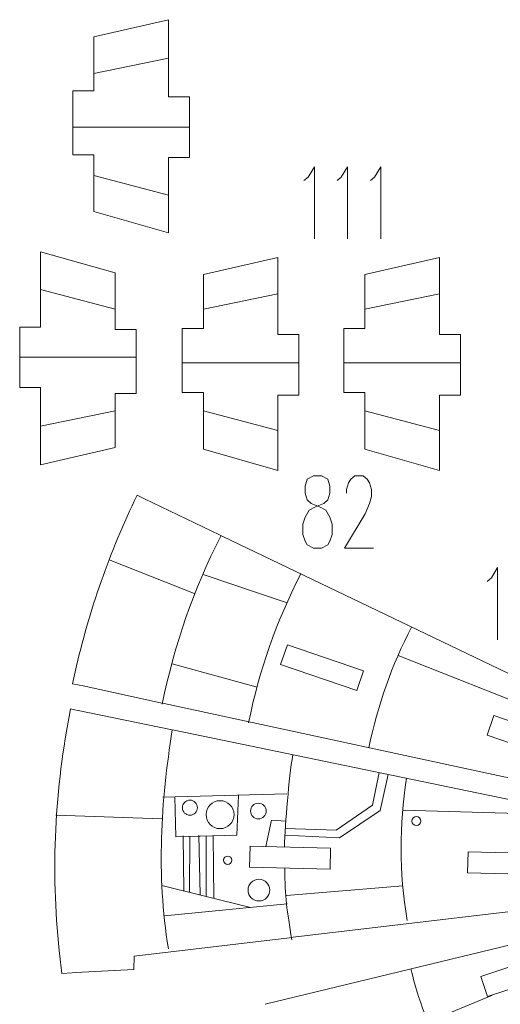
# Model space of a CAD drawing. Header units: inches. Extents: x -7.1 to 7.1, y -5.5 to 5.4.
# Tile 4 of 13: x -7.1 to -4.1, y -1.4 to 4.7. Entities that reach past the tile are written whole.
import ezdxf

# ---------------------------------------------------------------- set-up
doc = ezdxf.new("R2010")
doc.units = ezdxf.units.IN
doc.header["$MEASUREMENT"] = 0
doc.layers.add('Layer 1', color=7, linetype='Continuous')

msp = doc.modelspace()

# ---------------------------------------------------------------- linework, layer by layer
at = {"layer": 'Layer 1', "color": 5, "lineweight": 9}
for centre, major_axis in [((-5.9957, -0.2008), (0, 0.0469)), ((-5.8082, -0.2442), (0, 0.0868)), ((-5.5703, -0.2217), (0, 0.0486)), ((-4.5877, -0.2842), (0, 0.0278)), ((-5.7613, -0.5272), (0, 0.026)), ((-5.5669, -0.713), (0, 0.0677))]:
    msp.add_ellipse(centre, major_axis=major_axis, ratio=1, dxfattribs=at)
at = {"layer": 'Layer 1', "lineweight": 9}
for points, knots in [([(-6.1006, 4.2162), (-6.1006, 4.2162), (-6.1285, 4.2162), (-6.1285, 4.2162), (-6.1285, 4.2162), (-6.1285, 4.2162), (-6.1285, 4.6961), (-6.1285, 4.6961), (-6.1285, 4.6961), (-6.1285, 4.6961), (-6.5922, 4.5896), (-6.5922, 4.5896), (-6.5922, 4.5896), (-6.5922, 4.5896), (-6.5922, 4.2535), (-6.5922, 4.2535), (-6.5922, 4.2535), (-6.5922, 4.2535), (-6.6576, 4.2535), (-6.6576, 4.2535)], [0, 0, 0, 0, 0.166667, 0.166667, 0.166667, 0.166667, 0.333333, 0.333333, 0.333333, 0.333333, 0.5, 0.5, 0.5, 0.5, 0.666667, 0.666667, 0.666667, 0.666667, 1, 1, 1, 1]), ([(-6.6797, 4.2535), (-6.6797, 4.2535), (-6.723, 4.2535), (-6.723, 4.2535), (-6.723, 4.2535), (-6.723, 4.2535), (-6.723, 3.8565), (-6.723, 3.8565), (-6.723, 3.8565), (-6.723, 3.8565), (-6.6797, 3.8565), (-6.6797, 3.8565)], [0, 0, 0, 0, 0.25, 0.25, 0.25, 0.25, 0.5, 0.5, 0.5, 0.5, 1, 1, 1, 1]), ([(-6.0784, 3.8402), (-6.0784, 3.8402), (-5.9985, 3.8402), (-5.9985, 3.8402), (-5.9985, 3.8402), (-5.9985, 3.8402), (-5.9985, 4.2162), (-5.9985, 4.2162), (-5.9985, 4.2162), (-5.9985, 4.2162), (-6.0784, 4.2162), (-6.0784, 4.2162)], [0, 0, 0, 0, 0.25, 0.25, 0.25, 0.25, 0.5, 0.5, 0.5, 0.5, 1, 1, 1, 1]), ([(-6.6576, 3.8565), (-6.6576, 3.8565), (-6.5922, 3.8565), (-6.5922, 3.8565), (-6.5922, 3.8565), (-6.5922, 3.8565), (-6.5922, 3.5041), (-6.5922, 3.5041), (-6.5922, 3.5041), (-6.5922, 3.5041), (-6.1285, 3.3721), (-6.1285, 3.3721), (-6.1285, 3.3721), (-6.1285, 3.3721), (-6.1285, 3.8402), (-6.1285, 3.8402), (-6.1285, 3.8402), (-6.1285, 3.8402), (-6.1006, 3.8402), (-6.1006, 3.8402)], [0, 0, 0, 0, 0.166667, 0.166667, 0.166667, 0.166667, 0.333333, 0.333333, 0.333333, 0.333333, 0.5, 0.5, 0.5, 0.5, 0.666667, 0.666667, 0.666667, 0.666667, 1, 1, 1, 1]), ([(-6.4209, 2.7698), (-6.4209, 2.7698), (-6.4603, 2.7698), (-6.4603, 2.7698), (-6.4603, 2.7698), (-6.4603, 2.7698), (-6.4603, 3.1222), (-6.4603, 3.1222), (-6.4603, 3.1222), (-6.4603, 3.1222), (-6.9239, 3.2542), (-6.9239, 3.2542), (-6.9239, 3.2542), (-6.9239, 3.2542), (-6.9239, 2.7861), (-6.9239, 2.7861), (-6.9239, 2.7861), (-6.9239, 2.7861), (-6.9779, 2.7861), (-6.9779, 2.7861)], [0, 0, 0, 0, 0.166667, 0.166667, 0.166667, 0.166667, 0.333333, 0.333333, 0.333333, 0.333333, 0.5, 0.5, 0.5, 0.5, 0.666667, 0.666667, 0.666667, 0.666667, 1, 1, 1, 1]), ([(-5.4097, 2.7392), (-5.4097, 2.7392), (-5.4487, 2.7392), (-5.4487, 2.7392), (-5.4487, 2.7392), (-5.4487, 2.7392), (-5.4487, 3.2191), (-5.4487, 3.2191), (-5.4487, 3.2191), (-5.4487, 3.2191), (-5.9123, 3.1127), (-5.9123, 3.1127), (-5.9123, 3.1127), (-5.9123, 3.1127), (-5.9123, 2.7766), (-5.9123, 2.7766), (-5.9123, 2.7766), (-5.9123, 2.7766), (-5.9667, 2.7766), (-5.9667, 2.7766)], [0, 0, 0, 0, 0.166667, 0.166667, 0.166667, 0.166667, 0.333333, 0.333333, 0.333333, 0.333333, 0.5, 0.5, 0.5, 0.5, 0.666667, 0.666667, 0.666667, 0.666667, 1, 1, 1, 1]), ([(-4.4017, 2.7392), (-4.4017, 2.7392), (-4.4445, 2.7392), (-4.4445, 2.7392), (-4.4445, 2.7392), (-4.4445, 2.7392), (-4.4445, 3.2191), (-4.4445, 3.2191), (-4.4445, 3.2191), (-4.4445, 3.2191), (-4.9081, 3.1127), (-4.9081, 3.1127), (-4.9081, 3.1127), (-4.9081, 3.1127), (-4.9081, 2.7766), (-4.9081, 2.7766), (-4.9081, 2.7766), (-4.9081, 2.7766), (-4.9586, 2.7766), (-4.9586, 2.7766)], [0, 0, 0, 0, 0.166667, 0.166667, 0.166667, 0.166667, 0.333333, 0.333333, 0.333333, 0.333333, 0.5, 0.5, 0.5, 0.5, 0.666667, 0.666667, 0.666667, 0.666667, 1, 1, 1, 1]), ([(-7, 2.7861), (-7, 2.7861), (-7.0539, 2.7861), (-7.0539, 2.7861), (-7.0539, 2.7861), (-7.0539, 2.7861), (-7.0539, 2.4101), (-7.0539, 2.4101), (-7.0539, 2.4101), (-7.0539, 2.4101), (-7, 2.4101), (-7, 2.4101)], [0, 0, 0, 0, 0.25, 0.25, 0.25, 0.25, 0.5, 0.5, 0.5, 0.5, 1, 1, 1, 1]), ([(-6.3988, 2.3728), (-6.3988, 2.3728), (-6.3295, 2.3728), (-6.3295, 2.3728), (-6.3295, 2.3728), (-6.3295, 2.3728), (-6.3295, 2.7698), (-6.3295, 2.7698), (-6.3295, 2.7698), (-6.3295, 2.7698), (-6.3988, 2.7698), (-6.3988, 2.7698)], [0, 0, 0, 0, 0.25, 0.25, 0.25, 0.25, 0.5, 0.5, 0.5, 0.5, 1, 1, 1, 1]), ([(-5.9888, 2.7766), (-5.9888, 2.7766), (-6.0431, 2.7766), (-6.0431, 2.7766), (-6.0431, 2.7766), (-6.0431, 2.7766), (-6.0431, 2.3796), (-6.0431, 2.3796), (-6.0431, 2.3796), (-6.0431, 2.3796), (-5.9888, 2.3796), (-5.9888, 2.3796)], [0, 0, 0, 0, 0.25, 0.25, 0.25, 0.25, 0.5, 0.5, 0.5, 0.5, 1, 1, 1, 1]), ([(-4.9808, 2.7766), (-4.9808, 2.7766), (-5.039, 2.7766), (-5.039, 2.7766), (-5.039, 2.7766), (-5.039, 2.7766), (-5.039, 2.3796), (-5.039, 2.3796), (-5.039, 2.3796), (-5.039, 2.3796), (-4.9808, 2.3796), (-4.9808, 2.3796)], [0, 0, 0, 0, 0.25, 0.25, 0.25, 0.25, 0.5, 0.5, 0.5, 0.5, 1, 1, 1, 1]), ([(-5.3875, 2.3633), (-5.3875, 2.3633), (-5.3187, 2.3633), (-5.3187, 2.3633), (-5.3187, 2.3633), (-5.3187, 2.3633), (-5.3187, 2.7392), (-5.3187, 2.7392), (-5.3187, 2.7392), (-5.3187, 2.7392), (-5.3875, 2.7392), (-5.3875, 2.7392)], [0, 0, 0, 0, 0.25, 0.25, 0.25, 0.25, 0.5, 0.5, 0.5, 0.5, 1, 1, 1, 1]), ([(-4.3795, 2.3633), (-4.3795, 2.3633), (-4.3145, 2.3633), (-4.3145, 2.3633), (-4.3145, 2.3633), (-4.3145, 2.3633), (-4.3145, 2.7392), (-4.3145, 2.7392), (-4.3145, 2.7392), (-4.3145, 2.7392), (-4.3795, 2.7392), (-4.3795, 2.7392)], [0, 0, 0, 0, 0.25, 0.25, 0.25, 0.25, 0.5, 0.5, 0.5, 0.5, 1, 1, 1, 1]), ([(-6.9779, 2.4101), (-6.9779, 2.4101), (-6.9239, 2.4101), (-6.9239, 2.4101), (-6.9239, 2.4101), (-6.9239, 2.4101), (-6.9239, 1.9303), (-6.9239, 1.9303), (-6.9239, 1.9303), (-6.9239, 1.9303), (-6.4603, 2.0367), (-6.4603, 2.0367), (-6.4603, 2.0367), (-6.4603, 2.0367), (-6.4603, 2.3728), (-6.4603, 2.3728), (-6.4603, 2.3728), (-6.4603, 2.3728), (-6.4209, 2.3728), (-6.4209, 2.3728)], [0, 0, 0, 0, 0.166667, 0.166667, 0.166667, 0.166667, 0.333333, 0.333333, 0.333333, 0.333333, 0.5, 0.5, 0.5, 0.5, 0.666667, 0.666667, 0.666667, 0.666667, 1, 1, 1, 1]), ([(-5.9667, 2.3796), (-5.9667, 2.3796), (-5.9123, 2.3796), (-5.9123, 2.3796), (-5.9123, 2.3796), (-5.9123, 2.3796), (-5.9123, 2.0272), (-5.9123, 2.0272), (-5.9123, 2.0272), (-5.9123, 2.0272), (-5.4487, 1.8951), (-5.4487, 1.8951), (-5.4487, 1.8951), (-5.4487, 1.8951), (-5.4487, 2.3633), (-5.4487, 2.3633), (-5.4487, 2.3633), (-5.4487, 2.3633), (-5.4097, 2.3633), (-5.4097, 2.3633)], [0, 0, 0, 0, 0.166667, 0.166667, 0.166667, 0.166667, 0.333333, 0.333333, 0.333333, 0.333333, 0.5, 0.5, 0.5, 0.5, 0.666667, 0.666667, 0.666667, 0.666667, 1, 1, 1, 1]), ([(-4.9586, 2.3796), (-4.9586, 2.3796), (-4.9081, 2.3796), (-4.9081, 2.3796), (-4.9081, 2.3796), (-4.9081, 2.3796), (-4.9081, 2.0272), (-4.9081, 2.0272), (-4.9081, 2.0272), (-4.9081, 2.0272), (-4.4445, 1.8951), (-4.4445, 1.8951), (-4.4445, 1.8951), (-4.4445, 1.8951), (-4.4445, 2.3633), (-4.4445, 2.3633), (-4.4445, 2.3633), (-4.4445, 2.3633), (-4.4017, 2.3633), (-4.4017, 2.3633)], [0, 0, 0, 0, 0.166667, 0.166667, 0.166667, 0.166667, 0.333333, 0.333333, 0.333333, 0.333333, 0.5, 0.5, 0.5, 0.5, 0.666667, 0.666667, 0.666667, 0.666667, 1, 1, 1, 1]), ([(-6.2987, 1.7288), (-6.2987, 1.7288), (-6.3236, 1.7408), (-6.3236, 1.7408), (-6.3236, 1.7408), (-6.4942, 1.3914), (-6.6234, 1.0235), (-6.7088, 0.6444), (-6.7088, 0.6444), (-6.7144, 0.6194), (-6.7198, 0.5946), (-6.7251, 0.5695), (-6.7251, 0.5695), (-6.7251, 0.5695), (-6.6814, 0.5601), (-6.6814, 0.5601)], [0, 0, 0, 0, 0.2, 0.2, 0.2, 0.2, 0.4, 0.4, 0.4, 0.4, 0.6, 0.6, 0.6, 0.6, 1, 1, 1, 1]), ([(-4.9589, 0.527), (-4.9589, 0.527), (-5.4319, 0.6891), (-5.4319, 0.6891), (-5.4319, 0.6891), (-5.4319, 0.6891), (-5.3898, 0.8121), (-5.3898, 0.8121), (-5.3898, 0.8121), (-5.3898, 0.8121), (-4.9168, 0.65), (-4.9168, 0.65), (-4.9168, 0.65), (-4.9168, 0.65), (-4.9589, 0.527), (-4.9589, 0.527)], [0, 0, 0, 0, 0.2, 0.2, 0.2, 0.2, 0.4, 0.4, 0.4, 0.4, 0.6, 0.6, 0.6, 0.6, 1, 1, 1, 1]), ([(-6.7123, 0.408), (-6.7123, 0.408), (-6.7374, 0.4132), (-6.7374, 0.4132), (-6.7374, 0.4132), (-6.8367, -0.0814), (-6.8607, -0.5879), (-6.8087, -1.0891), (-6.8087, -1.0891), (-6.8038, -1.1365), (-6.7983, -1.1834), (-6.792, -1.2307), (-6.792, -1.2307), (-6.792, -1.2307), (-6.7274, -1.2272), (-6.7274, -1.2272)], [0, 0, 0, 0, 0.2, 0.2, 0.2, 0.2, 0.4, 0.4, 0.4, 0.4, 0.6, 0.6, 0.6, 0.6, 1, 1, 1, 1]), ([(-3.6336, 0.2102), (-3.6336, 0.2102), (-3.6758, 0.0872), (-3.6758, 0.0872), (-3.6758, 0.0872), (-3.6758, 0.0872), (-4.1488, 0.2494), (-4.1488, 0.2494), (-4.1488, 0.2494), (-4.1488, 0.2494), (-4.1066, 0.3723), (-4.1066, 0.3723), (-4.1066, 0.3723), (-4.1066, 0.3723), (-3.6336, 0.2102), (-3.6336, 0.2102)], [0, 0, 0, 0, 0.2, 0.2, 0.2, 0.2, 0.4, 0.4, 0.4, 0.4, 0.6, 0.6, 0.6, 0.6, 1, 1, 1, 1]), ([(-5.1211, -0.4531), (-5.1211, -0.4531), (-5.1245, -0.5836), (-5.1245, -0.5836), (-5.1245, -0.5836), (-5.1245, -0.5836), (-5.6248, -0.5705), (-5.6248, -0.5705), (-5.6248, -0.5705), (-5.6248, -0.5705), (-5.6214, -0.44), (-5.6214, -0.44), (-5.6214, -0.44), (-5.6214, -0.44), (-5.1211, -0.4531), (-5.1211, -0.4531)], [0, 0, 0, 0, 0.2, 0.2, 0.2, 0.2, 0.4, 0.4, 0.4, 0.4, 0.6, 0.6, 0.6, 0.6, 1, 1, 1, 1]), ([(-3.7648, -0.4885), (-3.7648, -0.4885), (-3.7683, -0.619), (-3.7683, -0.619), (-3.7683, -0.619), (-3.7683, -0.619), (-4.2693, -0.6059), (-4.2693, -0.6059), (-4.2693, -0.6059), (-4.2693, -0.6059), (-4.2659, -0.4754), (-4.2659, -0.4754), (-4.2659, -0.4754), (-4.2659, -0.4754), (-3.7648, -0.4885), (-3.7648, -0.4885)], [0, 0, 0, 0, 0.2, 0.2, 0.2, 0.2, 0.4, 0.4, 0.4, 0.4, 0.6, 0.6, 0.6, 0.6, 1, 1, 1, 1]), ([(-6.7053, -1.226), (-6.7053, -1.226), (-6.3436, -1.2064), (-6.3436, -1.2064), (-6.3436, -1.2064), (-6.3436, -1.2064), (-6.3414, -1.1234), (-6.3414, -1.1234), (-6.3414, -1.1234), (-6.3414, -1.1234), (-5.376, -1.0091), (-5.376, -1.0091)], [0, 0, 0, 0, 0.25, 0.25, 0.25, 0.25, 0.5, 0.5, 0.5, 0.5, 1, 1, 1, 1]), ([(-3.7123, -1.0934), (-3.7123, -1.0934), (-3.6714, -1.218), (-3.6714, -1.218), (-3.6714, -1.218), (-3.6714, -1.218), (-4.1469, -1.3739), (-4.1469, -1.3739), (-4.1469, -1.3739), (-4.1469, -1.3739), (-4.1878, -1.2493), (-4.1878, -1.2493), (-4.1878, -1.2493), (-4.1878, -1.2493), (-3.7123, -1.0934), (-3.7123, -1.0934)], [0, 0, 0, 0, 0.2, 0.2, 0.2, 0.2, 0.4, 0.4, 0.4, 0.4, 0.6, 0.6, 0.6, 0.6, 1, 1, 1, 1])]:
    msp.add_open_spline(points, degree=3, knots=knots, dxfattribs=at)
at = {"layer": 'Layer 1', "color": 5, "lineweight": 9}
for points in [[(-6.1285, 4.4561), (-6.1285, 4.4561), (-6.5922, 4.3607), (-6.5922, 4.3607)], [(-5.9985, 4.0282), (-5.9985, 4.0282), (-6.723, 4.0282), (-6.723, 4.0282)], [(-6.1285, 3.6061), (-6.1285, 3.6061), (-6.5922, 3.7288), (-6.5922, 3.7288)], [(-6.9239, 3.0202), (-6.9239, 3.0202), (-6.4603, 2.8975), (-6.4603, 2.8975)], [(-5.4487, 2.9924), (-5.4487, 2.9924), (-5.9123, 2.897), (-5.9123, 2.897)], [(-4.4445, 2.9924), (-4.4445, 2.9924), (-4.9082, 2.897), (-4.9082, 2.897)], [(-7.0539, 2.5981), (-7.0539, 2.5981), (-6.3295, 2.5981), (-6.3295, 2.5981)], [(-5.3187, 2.5645), (-5.3187, 2.5645), (-6.0431, 2.5645), (-6.0431, 2.5645)], [(-4.3145, 2.5645), (-4.3145, 2.5645), (-5.039, 2.5645), (-5.039, 2.5645)], [(-6.9239, 2.1702), (-6.9239, 2.1702), (-6.4603, 2.2656), (-6.4603, 2.2656)], [(-5.4487, 2.1424), (-5.4487, 2.1424), (-5.9123, 2.2651), (-5.9123, 2.2651)], [(-4.4445, 2.1424), (-4.4445, 2.1424), (-4.9082, 2.2651), (-4.9082, 2.2651)], [(-5.9623, 1.1277), (-5.9623, 1.1277), (-6.4982, 1.3396), (-6.4982, 1.3396)], [(-5.913, 1.2481), (-5.913, 1.2481), (-5.3908, 1.0723), (-5.3908, 1.0723)], [(-4.7007, 0.7449), (-4.7007, 0.7449), (-3.7994, 0.389), (-3.7994, 0.389)], [(-6.107, 0.6935), (-6.107, 0.6935), (-5.5777, 0.5473), (-5.5777, 0.5473)], [(-4.672, -0.216), (-4.672, -0.216), (-3.8826, -0.2389), (-3.8826, -0.2389)], [(-6.1712, -0.2709), (-6.1712, -0.2709), (-6.8287, -0.2469), (-6.8287, -0.2469)], [(-6.0334, -0.7182), (-6.0334, -0.7182), (-6.038, -0.3753), (-6.038, -0.3753)], [(-5.9963, -0.3787), (-5.9963, -0.3787), (-5.9982, -0.7269), (-5.9982, -0.7269)], [(-5.9329, -0.7431), (-5.9329, -0.7431), (-5.9407, -0.3718), (-5.9407, -0.3718)], [(-5.8952, -0.7524), (-5.8952, -0.7524), (-5.8956, -0.3787), (-5.8956, -0.3787)], [(-5.8462, -0.7646), (-5.8462, -0.7646), (-5.8505, -0.3753), (-5.8505, -0.3753)], [(-5.6202, -0.8206), (-5.6202, -0.8206), (-6.1702, -0.6843), (-6.1702, -0.6843)], [(-5.3963, -0.7476), (-5.3963, -0.7476), (-4.6719, -0.6875), (-4.6719, -0.6875)], [(-4.5146, -1.5324), (-4.5146, -1.5324), (-4.1149, -1.3652), (-4.1149, -1.3652)]]:
    msp.add_open_spline(points, degree=3, dxfattribs=at)
at = {"layer": 'Layer 1', "color": 1, "lineweight": 9}
for points in [[(-6.6576, 4.2535), (-6.6576, 4.2535), (-6.6797, 4.2535), (-6.6797, 4.2535)], [(-6.0784, 4.2162), (-6.0784, 4.2162), (-6.1006, 4.2162), (-6.1006, 4.2162)], [(-6.6576, 3.8565), (-6.6576, 3.8565), (-6.6797, 3.8565), (-6.6797, 3.8565)], [(-6.0784, 3.8402), (-6.0784, 3.8402), (-6.1006, 3.8402), (-6.1006, 3.8402)], [(-7, 2.7861), (-7, 2.7861), (-6.9779, 2.7861), (-6.9779, 2.7861)], [(-6.4209, 2.7698), (-6.4209, 2.7698), (-6.3988, 2.7698), (-6.3988, 2.7698)], [(-5.9667, 2.7766), (-5.9667, 2.7766), (-5.9888, 2.7766), (-5.9888, 2.7766)], [(-4.9586, 2.7766), (-4.9586, 2.7766), (-4.9808, 2.7766), (-4.9808, 2.7766)], [(-5.3875, 2.7392), (-5.3875, 2.7392), (-5.4097, 2.7392), (-5.4097, 2.7392)], [(-4.3795, 2.7392), (-4.3795, 2.7392), (-4.4017, 2.7392), (-4.4017, 2.7392)], [(-7, 2.4101), (-7, 2.4101), (-6.9779, 2.4101), (-6.9779, 2.4101)], [(-6.4209, 2.3728), (-6.4209, 2.3728), (-6.3988, 2.3728), (-6.3988, 2.3728)], [(-5.9667, 2.3796), (-5.9667, 2.3796), (-5.9888, 2.3796), (-5.9888, 2.3796)], [(-5.3875, 2.3633), (-5.3875, 2.3633), (-5.4097, 2.3633), (-5.4097, 2.3633)], [(-4.9586, 2.3796), (-4.9586, 2.3796), (-4.9808, 2.3796), (-4.9808, 2.3796)], [(-4.3795, 2.3633), (-4.3795, 2.3633), (-4.4017, 2.3633), (-4.4017, 2.3633)], [(-6.2787, 1.7192), (-6.2787, 1.7192), (-6.2987, 1.7288), (-6.2987, 1.7288)], [(-6.1685, 0.4423), (-6.0865, 0.8263), (-5.98, 1.1439), (-5.801, 1.4899)], [(-5.791, 1.4851), (-5.791, 1.4851), (-5.811, 1.4947), (-5.811, 1.4947)], [(-5.6318, 0.3259), (-5.5603, 0.6621), (-5.4625, 0.9493), (-5.306, 1.2522)], [(-4.8839, 0.1717), (-4.8269, 0.4413), (-4.7429, 0.6788), (-4.6176, 0.9218)], [(-6.6598, 0.5554), (-6.6598, 0.5554), (-6.6814, 0.5601), (-6.6814, 0.5601)], [(-6.1562, 0.4466), (-6.1562, 0.4466), (-6.1779, 0.4513), (-6.1779, 0.4513)], [(-6.6906, 0.4035), (-6.6906, 0.4035), (-6.7123, 0.408), (-6.7123, 0.408)], [(-6.1294, -1.077), (-6.2053, -0.6119), (-6.1762, -0.1653), (-6.1055, 0.2828)], [(-6.0947, 0.2806), (-6.0947, 0.2806), (-6.1164, 0.285), (-6.1164, 0.285)], [(-5.4083, -0.4455), (-5.4036, -0.2935), (-5.3802, -0.0204), (-5.3566, 0.1282)], [(-4.646, -0.9013), (-4.6945, -0.5964), (-4.6957, -0.3115), (-4.6487, -0.0179)], [(-6.1635, -0.1358), (-6.1635, -0.1358), (-5.3928, -0.114), (-5.3928, -0.114)], [(-5.3626, -1.0227), (-5.3925, -0.8381), (-5.4054, -0.7591), (-5.4064, -0.5762)], [(-6.1543, -0.8726), (-6.1543, -0.8726), (-5.3917, -0.7983), (-5.3917, -0.7983)], [(-5.3541, -1.0065), (-5.3541, -1.0065), (-5.376, -1.0091), (-5.376, -1.0091)], [(-4.4231, -1.7396), (-4.5123, -1.5576), (-4.5727, -1.405), (-4.6223, -1.2027)], [(-6.7053, -1.226), (-6.7053, -1.226), (-6.7274, -1.2272), (-6.7274, -1.2272)]]:
    msp.add_open_spline(points, degree=3, dxfattribs=at)
for points, knots in [([(-5.2867, 3.6961), (-5.2867, 3.6961), (-5.2608, 3.7179), (-5.2608, 3.7179), (-5.2608, 3.7179), (-5.2608, 3.7179), (-5.2221, 3.7821), (-5.2221, 3.7821), (-5.2221, 3.7821), (-5.2221, 3.7821), (-5.2221, 3.3333), (-5.2221, 3.3333)], [0, 0, 0, 0, 0.25, 0.25, 0.25, 0.25, 0.5, 0.5, 0.5, 0.5, 1, 1, 1, 1]), ([(-5.0806, 3.6961), (-5.0806, 3.6961), (-5.0547, 3.7179), (-5.0547, 3.7179), (-5.0547, 3.7179), (-5.0547, 3.7179), (-5.0161, 3.7821), (-5.0161, 3.7821), (-5.0161, 3.7821), (-5.0161, 3.7821), (-5.0161, 3.3333), (-5.0161, 3.3333)], [0, 0, 0, 0, 0.25, 0.25, 0.25, 0.25, 0.5, 0.5, 0.5, 0.5, 1, 1, 1, 1]), ([(-4.8742, 3.6961), (-4.8742, 3.6961), (-4.8486, 3.7179), (-4.8486, 3.7179), (-4.8486, 3.7179), (-4.8486, 3.7179), (-4.81, 3.7821), (-4.81, 3.7821), (-4.81, 3.7821), (-4.81, 3.7821), (-4.81, 3.3333), (-4.81, 3.3333)], [0, 0, 0, 0, 0.25, 0.25, 0.25, 0.25, 0.5, 0.5, 0.5, 0.5, 1, 1, 1, 1]), ([(-5.2284, 1.861), (-5.2284, 1.861), (-5.267, 1.8399), (-5.267, 1.8399), (-5.267, 1.8399), (-5.267, 1.8399), (-5.2802, 1.7969), (-5.2802, 1.7969), (-5.2802, 1.7969), (-5.2802, 1.7969), (-5.2802, 1.754), (-5.2802, 1.754), (-5.2802, 1.754), (-5.2802, 1.754), (-5.267, 1.7116), (-5.267, 1.7116), (-5.267, 1.7116), (-5.267, 1.7116), (-5.2415, 1.6899), (-5.2415, 1.6899), (-5.2415, 1.6899), (-5.2415, 1.6899), (-5.1897, 1.6687), (-5.1897, 1.6687), (-5.1897, 1.6687), (-5.1897, 1.6687), (-5.1511, 1.6475), (-5.1511, 1.6475), (-5.1511, 1.6475), (-5.1511, 1.6475), (-5.1255, 1.6046), (-5.1255, 1.6046), (-5.1255, 1.6046), (-5.1255, 1.6046), (-5.1124, 1.5616), (-5.1124, 1.5616), (-5.1124, 1.5616), (-5.1124, 1.5616), (-5.1124, 1.4975), (-5.1124, 1.4975), (-5.1124, 1.4975), (-5.1124, 1.4975), (-5.1255, 1.4552), (-5.1255, 1.4552), (-5.1255, 1.4552), (-5.1255, 1.4552), (-5.1383, 1.4334), (-5.1383, 1.4334), (-5.1383, 1.4334), (-5.1383, 1.4334), (-5.177, 1.4122), (-5.177, 1.4122), (-5.177, 1.4122), (-5.177, 1.4122), (-5.2284, 1.4122), (-5.2284, 1.4122), (-5.2284, 1.4122), (-5.2284, 1.4122), (-5.267, 1.4334), (-5.267, 1.4334), (-5.267, 1.4334), (-5.267, 1.4334), (-5.2802, 1.4552), (-5.2802, 1.4552), (-5.2802, 1.4552), (-5.2802, 1.4552), (-5.2929, 1.4975), (-5.2929, 1.4975), (-5.2929, 1.4975), (-5.2929, 1.4975), (-5.2929, 1.5616), (-5.2929, 1.5616), (-5.2929, 1.5616), (-5.2929, 1.5616), (-5.2802, 1.6046), (-5.2802, 1.6046), (-5.2802, 1.6046), (-5.2802, 1.6046), (-5.2543, 1.6475), (-5.2543, 1.6475), (-5.2543, 1.6475), (-5.2543, 1.6475), (-5.2156, 1.6687), (-5.2156, 1.6687), (-5.2156, 1.6687), (-5.2156, 1.6687), (-5.1642, 1.6899), (-5.1642, 1.6899), (-5.1642, 1.6899), (-5.1642, 1.6899), (-5.1383, 1.7116), (-5.1383, 1.7116), (-5.1383, 1.7116), (-5.1383, 1.7116), (-5.1255, 1.754), (-5.1255, 1.754), (-5.1255, 1.754), (-5.1255, 1.754), (-5.1255, 1.7969), (-5.1255, 1.7969), (-5.1255, 1.7969), (-5.1255, 1.7969), (-5.1383, 1.8399), (-5.1383, 1.8399), (-5.1383, 1.8399), (-5.1383, 1.8399), (-5.177, 1.861), (-5.177, 1.861), (-5.177, 1.861), (-5.177, 1.861), (-5.2284, 1.861), (-5.2284, 1.861)], [0, 0, 0, 0, 0.034483, 0.034483, 0.034483, 0.034483, 0.068966, 0.068966, 0.068966, 0.068966, 0.103448, 0.103448, 0.103448, 0.103448, 0.137931, 0.137931, 0.137931, 0.137931, 0.172414, 0.172414, 0.172414, 0.172414, 0.206897, 0.206897, 0.206897, 0.206897, 0.241379, 0.241379, 0.241379, 0.241379, 0.275862, 0.275862, 0.275862, 0.275862, 0.310345, 0.310345, 0.310345, 0.310345, 0.344828, 0.344828, 0.344828, 0.344828, 0.37931, 0.37931, 0.37931, 0.37931, 0.413793, 0.413793, 0.413793, 0.413793, 0.448276, 0.448276, 0.448276, 0.448276, 0.482759, 0.482759, 0.482759, 0.482759, 0.517241, 0.517241, 0.517241, 0.517241, 0.551724, 0.551724, 0.551724, 0.551724, 0.586207, 0.586207, 0.586207, 0.586207, 0.62069, 0.62069, 0.62069, 0.62069, 0.655172, 0.655172, 0.655172, 0.655172, 0.689655, 0.689655, 0.689655, 0.689655, 0.724138, 0.724138, 0.724138, 0.724138, 0.758621, 0.758621, 0.758621, 0.758621, 0.793103, 0.793103, 0.793103, 0.793103, 0.827586, 0.827586, 0.827586, 0.827586, 0.862069, 0.862069, 0.862069, 0.862069, 0.896552, 0.896552, 0.896552, 0.896552, 0.931034, 0.931034, 0.931034, 0.931034, 1, 1, 1, 1]), ([(-5.0223, 1.754), (-5.0223, 1.754), (-5.0223, 1.7758), (-5.0223, 1.7758), (-5.0223, 1.7758), (-5.0223, 1.7758), (-5.0096, 1.8181), (-5.0096, 1.8181), (-5.0096, 1.8181), (-5.0096, 1.8181), (-4.9964, 1.8399), (-4.9964, 1.8399), (-4.9964, 1.8399), (-4.9964, 1.8399), (-4.9709, 1.861), (-4.9709, 1.861), (-4.9709, 1.861), (-4.9709, 1.861), (-4.9191, 1.861), (-4.9191, 1.861), (-4.9191, 1.861), (-4.9191, 1.861), (-4.8936, 1.8399), (-4.8936, 1.8399), (-4.8936, 1.8399), (-4.8936, 1.8399), (-4.8804, 1.8181), (-4.8804, 1.8181), (-4.8804, 1.8181), (-4.8804, 1.8181), (-4.8677, 1.7758), (-4.8677, 1.7758), (-4.8677, 1.7758), (-4.8677, 1.7758), (-4.8677, 1.7328), (-4.8677, 1.7328), (-4.8677, 1.7328), (-4.8677, 1.7328), (-4.8804, 1.6899), (-4.8804, 1.6899), (-4.8804, 1.6899), (-4.8804, 1.6899), (-4.9063, 1.6257), (-4.9063, 1.6257), (-4.9063, 1.6257), (-4.9063, 1.6257), (-5.0351, 1.4122), (-5.0351, 1.4122), (-5.0351, 1.4122), (-5.0351, 1.4122), (-4.8549, 1.4122), (-4.8549, 1.4122)], [0, 0, 0, 0, 0.071429, 0.071429, 0.071429, 0.071429, 0.142857, 0.142857, 0.142857, 0.142857, 0.214286, 0.214286, 0.214286, 0.214286, 0.285714, 0.285714, 0.285714, 0.285714, 0.357143, 0.357143, 0.357143, 0.357143, 0.428571, 0.428571, 0.428571, 0.428571, 0.5, 0.5, 0.5, 0.5, 0.571429, 0.571429, 0.571429, 0.571429, 0.642857, 0.642857, 0.642857, 0.642857, 0.714286, 0.714286, 0.714286, 0.714286, 0.785714, 0.785714, 0.785714, 0.785714, 0.857143, 0.857143, 0.857143, 0.857143, 1, 1, 1, 1]), ([(-4.1478, 1.2054), (-4.1478, 1.2054), (-4.1219, 1.2271), (-4.1219, 1.2271), (-4.1219, 1.2271), (-4.1219, 1.2271), (-4.0832, 1.2913), (-4.0832, 1.2913), (-4.0832, 1.2913), (-4.0832, 1.2913), (-4.0832, 0.8425), (-4.0832, 0.8425)], [0, 0, 0, 0, 0.25, 0.25, 0.25, 0.25, 0.5, 0.5, 0.5, 0.5, 1, 1, 1, 1]), ([(-4.7631, 0.0057), (-4.7631, 0.0057), (-4.8122, -0.219), (-4.8122, -0.219), (-4.8122, -0.219), (-4.8122, -0.219), (-5.0657, -0.3892), (-5.0657, -0.3892), (-5.0657, -0.3892), (-5.0657, -0.3892), (-5.405, -0.3709), (-5.405, -0.3709)], [0, 0, 0, 0, 0.25, 0.25, 0.25, 0.25, 0.5, 0.5, 0.5, 0.5, 1, 1, 1, 1]), ([(-5.4026, -0.3295), (-5.4026, -0.3295), (-5.0866, -0.3406), (-5.0866, -0.3406), (-5.0866, -0.3406), (-5.0866, -0.3406), (-4.8609, -0.1843), (-4.8609, -0.1843), (-4.8609, -0.1843), (-4.8609, -0.1843), (-4.8192, 0.0173), (-4.8192, 0.0173)], [0, 0, 0, 0, 0.25, 0.25, 0.25, 0.25, 0.5, 0.5, 0.5, 0.5, 1, 1, 1, 1])]:
    msp.add_open_spline(points, degree=3, knots=knots, dxfattribs=at)
at = {"layer": 'Layer 1', "lineweight": 9}
for points in [[(-5.811, 1.4947), (-5.811, 1.4947), (-6.2787, 1.7192), (-6.2787, 1.7192)], [(-3.5699, 0.4188), (-3.5699, 0.4188), (-5.791, 1.4851), (-5.791, 1.4851)], [(-6.6598, 0.5554), (-6.6598, 0.5554), (-6.1779, 0.4513), (-6.1779, 0.4513)], [(-6.1562, 0.4466), (-6.1562, 0.4466), (-3.7181, -0.0802), (-3.7181, -0.0802)], [(-6.1164, 0.285), (-6.1164, 0.285), (-6.6906, 0.4035), (-6.6906, 0.4035)], [(-3.3204, -0.292), (-3.3204, -0.292), (-6.0947, 0.2806), (-6.0947, 0.2806)], [(-5.3541, -1.0065), (-5.3541, -1.0065), (-3.317, -0.7652), (-3.317, -0.7652)], [(-3.8671, -1.0194), (-3.8671, -1.0194), (-5.529, -1.4227), (-5.529, -1.4227)], [(-3.1709, -1.2625), (-3.1709, -1.2625), (-5.0616, -2.5361), (-5.0616, -2.5361)], [(-5.7625, -2.3695), (-5.7625, -2.3695), (-3.7246, -1.399), (-3.7246, -1.399)]]:
    msp.add_open_spline(points, degree=3, dxfattribs=at)
at = {"layer": 'Layer 1', "color": 5, "lineweight": 9}
for points, knots in [([(-5.6945, -0.1225), (-5.6945, -0.1225), (-5.7046, -0.3718), (-5.7046, -0.3718), (-5.7046, -0.3718), (-5.7046, -0.3718), (-6.0831, -0.3822), (-6.0831, -0.3822), (-6.0831, -0.3822), (-6.0831, -0.3822), (-6.0901, -0.1337), (-6.0901, -0.1337)], [0, 0, 0, 0, 0.25, 0.25, 0.25, 0.25, 0.5, 0.5, 0.5, 0.5, 1, 1, 1, 1]), ([(-5.524, -0.4425), (-5.524, -0.4425), (-5.4894, -0.278), (-5.4894, -0.278), (-5.4894, -0.278), (-5.4894, -0.278), (-5.3996, -0.2843), (-5.3996, -0.2843)], [0, 0, 0, 0, 0.333333, 0.333333, 0.333333, 0.333333, 1, 1, 1, 1])]:
    msp.add_open_spline(points, degree=3, knots=knots, dxfattribs=at)

doc.saveas('drawing.dxf')
